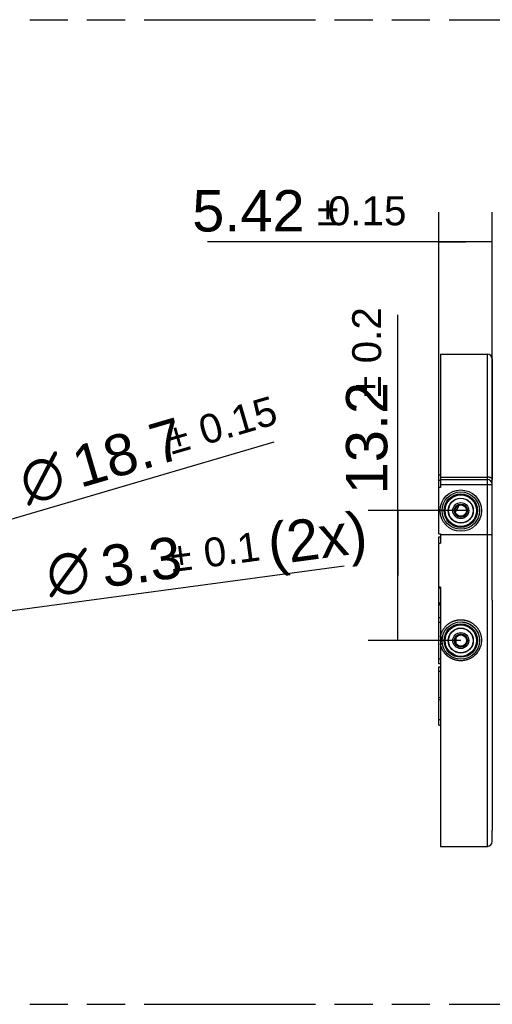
# Model space of a CAD drawing. Header units: millimetres. Extents: x 0 to 210, y 0 to 297.
# Tile 18 of 89: x 90 to 114, y 133 to 183. Entities that reach past the tile are written whole.
import ezdxf
from ezdxf.enums import TextEntityAlignment as Align

# ---------------------------------------------------------------- set-up
doc = ezdxf.new("R2010")
doc.units = ezdxf.units.MM
doc.header["$LTSCALE"] = 19.36
doc.linetypes.add('PHANTOM', pattern=[0.8, 0.45, -0.05, 0.1, -0.05, 0.1, -0.05])
doc.layers.get('0').update_dxf_attribs({"linetype": 'CONTINUOUS'})
doc.layers.add('DEFAULT_3', color=7, linetype='PHANTOM')
doc.layers.add('Z_DIM_2D', color=7, linetype='CONTINUOUS')
doc.styles.add('TEXTSTYLE_3', font='helveticaneueltw1g-ltcn.otf')
doc.styles.add('TEXTSTYLE_4', font='gdt', dxfattribs={"width": 0.7})
doc.dimstyles.new('DIMSTYLE_1', dxfattribs={"dimtxt": 2.1, "dimasz": 3.5, "dimexe": 1.5, "dimexo": 0, "dimgap": 0.525, "dimtad": 1, "dimlfac": 2, "dimdsep": 46, "dimtxsty": 'TEXTSTYLE_3', "dimblk": '_FILLED', "dimblk1": '_FILLED', "dimblk2": '_FILLED', "dimcen": 0.09, "dimclrt": 5, "dimazin": 2, "dimtol": 1, "dimtp": 0.15, "dimtm": 0.15, "dimtfac": 1, "dimtofl": 0, "dimtmove": 0, "dimatfit": 3, "dimldrblk": '_FILLED', "dimfxl": 0, "dimtolj": 1, "dimarcsym": 0})
doc.dimstyles.new('DIMSTYLE_2', dxfattribs={"dimtxt": 2.1, "dimasz": 3.5, "dimexe": 1.5, "dimexo": 0, "dimgap": 0.525, "dimtad": 1, "dimlfac": 2, "dimdsep": 46, "dimtxsty": 'TEXTSTYLE_3', "dimblk": '_FILLED', "dimblk1": '_FILLED', "dimblk2": '_FILLED', "dimcen": 0.09, "dimclrt": 5, "dimazin": 2, "dimtol": 1, "dimtp": 0.2, "dimtm": 0.2, "dimtfac": 1, "dimtofl": 0, "dimtmove": 0, "dimatfit": 3, "dimldrblk": '_FILLED', "dimfxl": 0, "dimtolj": 1, "dimarcsym": 0})
doc.dimstyles.new('DIMSTYLE_3', dxfattribs={"dimtxt": 2.1, "dimasz": 3.5, "dimexe": 1.5, "dimexo": 0, "dimtad": 1, "dimlfac": 2, "dimdsep": 46, "dimtxsty": 'TEXTSTYLE_3', "dimblk": '_FILLED', "dimblk1": '_FILLED', "dimblk2": '_FILLED', "dimcen": 0.09, "dimclrt": 5, "dimazin": 2, "dimtol": 1, "dimtp": 0.1, "dimtm": 0.1, "dimtfac": 1, "dimtofl": 0, "dimtmove": 0, "dimatfit": 1, "dimldrblk": '_FILLED', "dimfxl": 0, "dimtolj": 1, "dimarcsym": 0})
doc.dimstyles.new('DIMSTYLE_4', dxfattribs={"dimtxt": 2.1, "dimasz": 3.5, "dimexe": 1.5, "dimexo": 0, "dimtad": 1, "dimlfac": 2, "dimdsep": 46, "dimtxsty": 'TEXTSTYLE_3', "dimblk": '_FILLED', "dimblk1": '_FILLED', "dimblk2": '_FILLED', "dimcen": 0.09, "dimclrt": 5, "dimazin": 2, "dimtol": 1, "dimtp": 0.15, "dimtm": 0.15, "dimtfac": 1, "dimtmove": 0, "dimatfit": 2, "dimldrblk": '_FILLED', "dimfxl": 0, "dimtolj": 1, "dimarcsym": 0})

# ---------------------------------------------------------------- blocks, each defined once
blk = doc.blocks.new('*D2')
at = {"layer": 'Z_DIM_2D', "color": 2, "linetype": 'Continuous', "transparency": 16777216}
for p, q in [((111.569, 158.925), (111.569, 172.9)), ((114.279, 159.075), (114.279, 172.9)), ((112.924, 171.4), (99.813, 171.4)), ((111.569, 171.4), (112.924, 171.4)), ((114.279, 171.4), (112.924, 171.4))]:
    blk.add_line(p, q, dxfattribs=at)
at = {"layer": 'Z_DIM_2D', "color": 5, "linetype": 'Continuous', "transparency": 16777216}
for s, height, style, p in [('5.42', 2.1, 'TEXTSTYLE_3', (104.749, 171.925)), ('`', 1.47, 'TEXTSTYLE_4', (106.464, 172.24)), ('0.15', 1.47, 'TEXTSTYLE_3', (109.92, 172.24))]:
    blk.add_text(s, height=height, dxfattribs=dict(at, style=style)).set_placement(p, align=Align.RIGHT)
blk = doc.blocks.new('_FILLED')
at = {"color": 0, "linetype": 'ByBlock'}
blk.add_solid([(0, 0), (-1, 0.125), (-1, -0.125)], dxfattribs=at)
blk = doc.blocks.new('_NONE')
blk = doc.blocks.new('*D3')
at = {"layer": 'Z_DIM_2D', "color": 2, "linetype": 'Continuous', "transparency": 16777216}
for p, q in [((109.473, 154.45), (109.473, 167.696)), ((112.967, 157.75), (107.973, 157.75)), ((109.473, 157.75), (109.473, 154.45)), ((109.473, 151.15), (109.473, 154.45)), ((112.679, 151.15), (107.973, 151.15))]:
    blk.add_line(p, q, dxfattribs=at)
at = {"layer": 'Z_DIM_2D', "color": 5, "linetype": 'Continuous', "transparency": 16777216}
for s, height, style, p in [('0.2', 1.47, 'TEXTSTYLE_3', (108.633, 165.228)), ('`', 1.47, 'TEXTSTYLE_4', (108.633, 163.513)), ('13.2', 2.1, 'TEXTSTYLE_3', (108.948, 158.576))]:
    blk.add_text(s, height=height, rotation=90, dxfattribs=dict(at, style=style)).set_placement(p)
blk = doc.blocks.new('*D7')
at = {"layer": 'Z_DIM_2D', "color": 2, "linetype": 'Continuous', "transparency": 16777216}
blk.add_line((85.258, 152.062), (106.748, 154.946), dxfattribs=at)
at = {"layer": 'Z_DIM_2D', "color": 2, "linetype": 'Continuous', "transparency": 16777216, "xscale": 3.5, "yscale": 3.5, "zscale": 3.5, "rotation": 187.6439901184}
blk.add_blockref('_FILLED', (85.258, 152.062), dxfattribs=at)
at = {"layer": 'Z_DIM_2D', "color": 5, "linetype": 'Continuous', "transparency": 16777216}
for s, height, style, p in [(' (2x)', 2.1, 'TEXTSTYLE_3', (102.213, 154.867)), ('0.1', 1.47, 'TEXTSTYLE_3', (99.725, 154.851)), ('3.3', 2.1, 'TEXTSTYLE_3', (94.572, 153.842)), ('`', 1.47, 'TEXTSTYLE_4', (98.025, 154.623)), ('n', 2.1, 'TEXTSTYLE_4', (91.797, 153.469))]:
    blk.add_text(s, height=height, rotation=7.644, dxfattribs=dict(at, style=style)).set_placement(p)
blk = doc.blocks.new('*D8')
at = {"layer": 'Z_DIM_2D', "color": 2, "linetype": 'Continuous', "transparency": 16777216}
for p, q in [((75.78, 153.2), (103.195, 161.235)), ((80.266, 154.515), (75.78, 153.2)), ((71.293, 151.885), (75.78, 153.2))]:
    blk.add_line(p, q, dxfattribs=at)
at = {"layer": 'Z_DIM_2D', "color": 2, "linetype": 'Continuous', "transparency": 16777216, "xscale": 3.5, "yscale": 3.5, "zscale": 3.5}
for p, rotation in [((80.266, 154.515), 16.3351408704), ((71.293, 151.885), 196.3351408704)]:
    blk.add_blockref('_FILLED', p, dxfattribs=dict(at, rotation=rotation))
at = {"layer": 'Z_DIM_2D', "color": 5, "linetype": 'Continuous', "transparency": 16777216}
for s, height, style, p in [('0.15', 1.47, 'TEXTSTYLE_3', (99.643, 161.069)), ('18.7', 2.1, 'TEXTSTYLE_3', (93.348, 158.896)), ('`', 1.47, 'TEXTSTYLE_4', (97.997, 160.587)), ('n', 2.1, 'TEXTSTYLE_4', (90.661, 158.109))]:
    blk.add_text(s, height=height, rotation=16.3351, dxfattribs=dict(at, style=style)).set_placement(p)

msp = doc.modelspace()

# ---------------------------------------------------------------- linework, layer by layer
at = {"color": 6, "linetype": 'Continuous'}
for p, q in [((111.6445, 165.7001), (111.6445, 158.9251)), ((111.6445, 165.7001), (114.0295, 165.7001)), ((111.5695, 156.5751), (111.5695, 159.5452)), ((111.6445, 159.3251), (114.0295, 159.3251)), ((114.2795, 153.2001), (114.2795, 159.3251)), ((111.6445, 158.9251), (111.5695, 158.9251)), ((112.5569, 158.002), (112.555, 157.9968)), ((112.5587, 158.007), (112.5569, 158.002)), ((112.5604, 158.0117), (112.5587, 158.007)), ((112.4143, 157.7433), (112.4142, 157.7433)), ((112.4142, 157.7433), (112.4142, 157.7433)), ((112.4144, 157.7434), (112.4143, 157.7433)), ((112.4145, 157.7436), (112.4144, 157.7434)), ((112.4147, 157.7438), (112.4145, 157.7436)), ((112.4149, 157.744), (112.4147, 157.7438)), ((112.4152, 157.7443), (112.4149, 157.744)), ((112.4155, 157.7446), (112.4152, 157.7443)), ((112.4158, 157.745), (112.4155, 157.7446)), ((112.4162, 157.7454), (112.4158, 157.745)), ((112.4167, 157.7459), (112.4162, 157.7454)), ((112.4172, 157.7464), (112.4167, 157.7459)), ((112.4178, 157.7471), (112.4172, 157.7464)), ((112.4184, 157.7478), (112.4178, 157.7471)), ((112.419, 157.7485), (112.4184, 157.7478)), ((112.4198, 157.7493), (112.419, 157.7485)), ((112.4206, 157.7503), (112.4198, 157.7493)), ((112.4214, 157.7513), (112.4206, 157.7503)), ((112.4224, 157.7524), (112.4214, 157.7513)), ((112.4234, 157.7537), (112.4224, 157.7524)), ((112.4245, 157.755), (112.4234, 157.7537)), ((112.4257, 157.7564), (112.4245, 157.755)), ((112.427, 157.758), (112.4257, 157.7564)), ((112.4276, 157.7588), (112.427, 157.758)), ((112.4291, 157.7606), (112.4276, 157.7588)), ((112.4306, 157.7625), (112.4291, 157.7606)), ((112.4322, 157.7646), (112.4306, 157.7625)), ((112.4339, 157.7668), (112.4322, 157.7646)), ((112.4356, 157.7692), (112.4339, 157.7668)), ((112.4375, 157.7717), (112.4356, 157.7692)), ((112.4395, 157.7743), (112.4375, 157.7717)), ((112.4416, 157.7772), (112.4395, 157.7743)), ((112.444, 157.7805), (112.4416, 157.7772)), ((112.4465, 157.784), (112.444, 157.7805)), ((112.4491, 157.7877), (112.4465, 157.784)), ((112.4518, 157.7916), (112.4491, 157.7877)), ((112.4547, 157.7957), (112.4518, 157.7916)), ((112.4577, 157.8001), (112.4547, 157.7957)), ((112.4608, 157.8047), (112.4577, 157.8001)), ((112.4641, 157.8096), (112.4608, 157.8047)), ((112.4675, 157.8148), (112.4641, 157.8096)), ((112.4711, 157.8203), (112.4675, 157.8148)), ((112.4748, 157.8261), (112.4711, 157.8203)), ((112.4787, 157.8322), (112.4748, 157.8261)), ((112.4813, 157.8363), (112.4787, 157.8322)), ((112.4827, 157.8385), (112.4813, 157.8363)), ((112.4841, 157.8408), (112.4827, 157.8385)), ((112.4855, 157.8432), (112.4841, 157.8408)), ((112.487, 157.8456), (112.4855, 157.8432)), ((112.4885, 157.8482), (112.487, 157.8456)), ((112.49, 157.8508), (112.4885, 157.8482)), ((112.4916, 157.8534), (112.49, 157.8508)), ((112.4931, 157.8562), (112.4916, 157.8534)), ((112.4947, 157.859), (112.4931, 157.8562)), ((112.4963, 157.8619), (112.4947, 157.859)), ((112.4979, 157.8648), (112.4963, 157.8619)), ((112.4995, 157.8677), (112.4979, 157.8648)), ((112.5011, 157.8707), (112.4995, 157.8677)), ((112.5026, 157.8737), (112.5011, 157.8707)), ((112.5042, 157.8767), (112.5026, 157.8737)), ((112.5058, 157.8798), (112.5042, 157.8767)), ((112.5073, 157.8829), (112.5058, 157.8798)), ((112.5089, 157.886), (112.5073, 157.8829)), ((112.5104, 157.8892), (112.5089, 157.886)), ((112.512, 157.8924), (112.5104, 157.8892)), ((112.5154, 157.8996), (112.5139, 157.8964)), ((112.5169, 157.9028), (112.5154, 157.8996)), ((112.5183, 157.9061), (112.5169, 157.9028)), ((112.5198, 157.9094), (112.5183, 157.9061)), ((112.5213, 157.9127), (112.5198, 157.9094)), ((112.5227, 157.916), (112.5213, 157.9127)), ((112.5247, 157.9205), (112.5227, 157.916)), ((112.5283, 157.9291), (112.5247, 157.9205)), ((112.5317, 157.9373), (112.5283, 157.9291)), ((112.5349, 157.9451), (112.5317, 157.9373)), ((112.538, 157.9526), (112.5349, 157.9451)), ((112.5409, 157.9598), (112.538, 157.9526)), ((112.5436, 157.9668), (112.5409, 157.9598)), ((112.5462, 157.9734), (112.5436, 157.9668)), ((112.5486, 157.9798), (112.5462, 157.9734)), ((112.5509, 157.9857), (112.5486, 157.9798)), ((112.553, 157.9914), (112.5509, 157.9857)), ((112.555, 157.9968), (112.553, 157.9914)), ((111.5695, 156.5751), (111.6445, 156.5751)), ((111.6445, 156.5751), (111.6445, 156.0892)), ((114.0295, 156.5238), (111.6445, 156.5238)), ((111.5695, 149.9751), (111.5695, 156.4251)), ((111.5695, 156.4251), (111.6445, 156.4251)), ((111.5695, 156.0892), (111.6445, 156.0892)), ((111.6445, 153.8622), (111.5695, 153.8622)), ((111.6445, 153.8267), (111.5695, 153.8267)), ((111.6445, 153.8622), (111.6445, 140.7001)), ((111.5695, 153.0731), (111.6445, 153.0717)), ((111.5695, 152.3251), (111.6445, 152.3251)), ((112.7574, 152.0969), (112.7645, 152.0962)), ((112.7645, 152.0962), (112.7718, 152.0956)), ((112.7718, 152.0956), (112.7791, 152.0948)), ((112.7791, 152.0948), (112.7864, 152.094)), ((112.7864, 152.094), (112.7937, 152.0932)), ((112.7937, 152.0932), (112.801, 152.0922)), ((112.801, 152.0922), (112.8083, 152.0913)), ((112.8083, 152.0913), (112.8155, 152.0903)), ((112.8155, 152.0903), (112.8228, 152.0892)), ((112.8228, 152.0892), (112.83, 152.0881)), ((112.83, 152.0881), (112.8372, 152.0869)), ((112.8372, 152.0869), (112.8445, 152.0856)), ((112.8445, 152.0856), (112.8517, 152.0843)), ((112.8517, 152.0843), (112.8589, 152.083)), ((112.8589, 152.083), (112.866, 152.0816)), ((112.866, 152.0816), (112.8732, 152.0801)), ((112.8732, 152.0801), (112.8804, 152.0786)), ((112.8804, 152.0786), (112.8875, 152.077)), ((112.8875, 152.077), (112.8947, 152.0754)), ((112.8947, 152.0754), (112.9018, 152.0737)), ((112.9018, 152.0737), (112.9089, 152.0719)), ((112.9089, 152.0719), (112.9161, 152.0701)), ((112.9161, 152.0701), (112.9232, 152.0683)), ((112.9232, 152.0683), (112.9303, 152.0663)), ((112.9303, 152.0663), (112.9374, 152.0644)), ((112.9374, 152.0644), (112.9444, 152.0624)), ((112.9444, 152.0624), (112.9515, 152.0603)), ((112.9515, 152.0603), (112.9585, 152.0582)), ((112.9585, 152.0582), (112.9655, 152.056)), ((112.9655, 152.056), (112.9725, 152.0537)), ((112.9725, 152.0537), (112.9795, 152.0514)), ((112.9795, 152.0514), (112.9865, 152.0491)), ((112.9865, 152.0491), (112.9934, 152.0467)), ((112.9934, 152.0467), (113.0004, 152.0442)), ((113.0004, 152.0442), (113.0073, 152.0417)), ((113.0073, 152.0417), (113.0141, 152.0392)), ((113.0141, 152.0392), (113.021, 152.0365)), ((113.021, 152.0365), (113.0278, 152.0339)), ((113.0278, 152.0339), (113.0346, 152.0312)), ((113.0346, 152.0312), (113.0414, 152.0284)), ((113.0414, 152.0284), (113.0482, 152.0256)), ((113.0482, 152.0256), (113.0549, 152.0227)), ((113.0549, 152.0227), (113.0616, 152.0198)), ((113.0616, 152.0198), (113.0683, 152.0168)), ((113.0683, 152.0168), (113.075, 152.0138)), ((113.075, 152.0138), (113.0817, 152.0107)), ((113.0817, 152.0107), (113.0883, 152.0076)), ((113.0883, 152.0076), (113.0949, 152.0044)), ((113.0949, 152.0044), (113.1015, 152.0012)), ((113.1015, 152.0012), (113.1081, 151.9979)), ((113.1081, 151.9979), (113.1146, 151.9945)), ((113.1146, 151.9945), (113.1211, 151.9911)), ((113.1211, 151.9911), (113.1276, 151.9877)), ((113.1276, 151.9877), (113.1341, 151.9842)), ((113.1341, 151.9842), (113.1405, 151.9807)), ((113.1405, 151.9807), (113.1469, 151.9771)), ((113.1469, 151.9771), (113.1532, 151.9735)), ((113.1532, 151.9735), (113.1596, 151.9698)), ((113.1596, 151.9698), (113.1659, 151.9661)), ((113.1659, 151.9661), (113.1722, 151.9623)), ((113.1722, 151.9623), (113.1784, 151.9585)), ((113.1784, 151.9585), (113.1847, 151.9546)), ((113.1847, 151.9546), (113.1908, 151.9507)), ((113.1908, 151.9507), (113.197, 151.9467)), ((113.197, 151.9467), (113.2031, 151.9427)), ((113.2031, 151.9427), (113.2093, 151.9386)), ((113.2093, 151.9386), (113.2153, 151.9345)), ((113.2153, 151.9345), (113.2214, 151.9303)), ((113.2214, 151.9303), (113.2274, 151.9261)), ((113.2274, 151.9261), (113.2334, 151.9219)), ((113.2334, 151.9219), (113.2393, 151.9176)), ((113.2393, 151.9176), (113.2452, 151.9132)), ((113.2452, 151.9132), (113.2511, 151.9088)), ((113.2511, 151.9088), (113.2569, 151.9044)), ((113.2569, 151.9044), (113.2628, 151.8999)), ((113.2628, 151.8999), (113.2685, 151.8954)), ((113.2685, 151.8954), (113.2743, 151.8908)), ((113.2743, 151.8908), (113.28, 151.8862)), ((113.28, 151.8862), (113.2857, 151.8815)), ((113.2857, 151.8815), (113.2913, 151.8768)), ((113.2913, 151.8768), (113.2969, 151.8721)), ((113.2969, 151.8721), (113.3024, 151.8673)), ((113.3024, 151.8673), (113.3079, 151.8625)), ((113.3079, 151.8625), (113.3134, 151.8576)), ((113.3215, 151.8503), (113.3269, 151.8453)), ((113.3269, 151.8453), (113.3322, 151.8403)), ((113.3322, 151.8403), (113.3375, 151.8353)), ((113.3375, 151.8353), (113.3428, 151.8302)), ((113.3428, 151.8302), (113.348, 151.8251)), ((113.348, 151.8251), (113.3531, 151.8199)), ((113.3531, 151.8199), (113.3583, 151.8147)), ((113.3583, 151.8147), (113.3634, 151.8094)), ((113.3634, 151.8094), (113.3685, 151.8041)), ((113.3685, 151.8041), (113.3735, 151.7987)), ((113.3735, 151.7987), (113.3785, 151.7934)), ((113.3785, 151.7934), (113.3835, 151.7879)), ((113.3835, 151.7879), (113.3848, 151.7864)), ((111.7295, 151.1614), (111.7297, 151.1688)), ((111.7295, 151.1541), (111.7295, 151.1614)), ((111.7295, 151.1502), (111.7295, 151.1541)), ((111.7297, 151.1688), (111.7298, 151.1762)), ((111.7298, 151.1762), (111.7301, 151.1836)), ((111.7301, 151.1836), (111.7304, 151.1909)), ((111.7304, 151.1909), (111.7307, 151.1983)), ((111.7307, 151.1983), (111.7311, 151.2057)), ((111.7311, 151.2057), (111.7316, 151.2131)), ((111.7316, 151.2131), (111.7321, 151.2205)), ((111.7321, 151.2205), (111.7327, 151.2278)), ((111.7327, 151.2278), (111.7333, 151.2352)), ((111.7333, 151.2352), (111.734, 151.2425)), ((111.734, 151.2425), (111.7347, 151.2498)), ((111.7347, 151.2498), (111.7355, 151.2571)), ((111.7355, 151.2571), (111.7364, 151.2644)), ((111.7364, 151.2644), (111.7373, 151.2716)), ((111.7373, 151.2716), (111.7382, 151.2787)), ((111.7382, 151.2787), (111.7392, 151.2858)), ((111.7392, 151.2858), (111.7403, 151.2929)), ((111.7403, 151.2929), (111.7414, 151.2998)), ((111.7414, 151.2998), (111.7424, 151.3063)), ((111.7424, 151.3063), (111.7428, 151.3083)), ((111.7432, 151.3111), (111.743, 151.3101)), ((112.4295, 151.292), (112.4295, 151.0081)), ((111.7428, 150.9914), (111.7424, 150.9939)), ((111.7433, 150.9886), (111.743, 150.99)), ((113.3738, 150.5017), (113.3718, 150.4996)), ((112.7611, 150.2036), (112.7596, 150.2034)), ((112.7665, 150.204), (112.7657, 150.204)), ((111.6445, 149.9751), (111.5695, 149.9751)), ((111.5695, 149.8251), (111.6445, 149.8251)), ((111.5695, 146.855), (111.5695, 149.8251)), ((111.5695, 148.2351), (111.6445, 148.2784)), ((114.2795, 140.9501), (114.2795, 141.5183)), ((111.6445, 140.7001), (114.0295, 140.7001))]:
    msp.add_line(p, q, dxfattribs=at)
at = {"color": 9, "linetype": 'Continuous'}
for p, q in [((114.0295, 140.7001), (114.0295, 165.7001)), ((114.2795, 165.4501), (114.2795, 159.3251)), ((111.6445, 159.4501), (114.0295, 159.4501)), ((111.6445, 159.0751), (114.2795, 159.0751)), ((112.3996, 157.7433), (112.4396, 157.7745)), ((112.5295, 157.932), (112.5295, 157.9953)), ((111.5695, 153.8293), (111.6445, 153.8293)), ((114.2795, 153.2001), (114.2795, 141.5183)), ((111.6445, 152.0751), (111.5695, 152.0751)), ((111.5695, 150.2251), (111.6445, 150.2251)), ((111.6445, 149.5751), (111.5695, 149.5751))]:
    msp.add_line(p, q, dxfattribs=at)
at = {"color": 7, "linetype": 'Continuous'}
for p, q in [((111.5986, 153.0149), (111.5979, 153.0134)), ((111.5986, 153.0149), (111.5979, 153.0134)), ((111.5706, 152.9476), (111.5697, 152.9412)), ((111.5697, 152.9412), (111.5697, 152.941)), ((111.5697, 152.9407), (111.5697, 152.9406)), ((111.5697, 152.9407), (111.5697, 152.9406)), ((111.5708, 152.9487), (111.5708, 152.9486)), ((111.5727, 152.9562), (111.5709, 152.9492)), ((111.5727, 152.9562), (111.5709, 152.9491)), ((111.5709, 152.9492), (111.5709, 152.9491))]:
    msp.add_line(p, q, dxfattribs=at)
at = {"color": 6, "linetype": 'Continuous'}
for points in [[(112.5139, 157.8964), (112.5124, 157.8932), (112.512, 157.8924)], [(113.3134, 151.8576), (113.3188, 151.8527), (113.3215, 151.8503)]]:
    msp.add_lwpolyline(points, dxfattribs=at)
at = {"color": 9, "linetype": 'Continuous'}
for centre, radius in [((112.6795, 157.7501), 1.05), ((112.6795, 157.7501), 0.85), ((112.6795, 157.7501), 0.407), ((112.6795, 157.7501), 0.3354), ((112.6795, 157.7501), 0.3146), ((112.6795, 151.1501), 0.85), ((112.6795, 151.1501), 0.407), ((112.6795, 151.1501), 0.3354), ((112.6795, 151.1501), 0.3146)]:
    msp.add_circle(centre, radius, dxfattribs=at)
at = {"color": 6, "linetype": 'Continuous'}
for centre, radius in [((112.6795, 157.7501), 0.95), ((112.6795, 157.7501), 0.8), ((112.6795, 157.7501), 0.6357), ((112.6795, 157.7501), 0.625), ((112.6795, 157.7501), 0.2875), ((112.6795, 151.1501), 0.95), ((112.6795, 151.1501), 0.8), ((112.6795, 151.1501), 0.6357), ((112.6795, 151.1501), 0.625), ((112.6795, 151.1501), 0.2875)]:
    msp.add_circle(centre, radius, dxfattribs=at)
for centre, radius, start, end in [((114.0295, 165.4501), 0.25, 0, 90), ((108.6644, 165.2908), 6.4383, 296.82145, 297.57186), ((110.7297, 162.0957), 2.9358, 286.62168, 288.15557), ((114.0295, 159.0751), 0.25, 0, 90), ((114.1142, 142.9791), 5.7431, 115.46983, 116.30153), ((112.3028, 149.777), 2.7295, 254.4154, 256.04359), ((108.6644, 141.1093), 6.4383, 62.42814, 63.17855), ((114.0295, 140.9501), 0.25, 270, 360)]:
    msp.add_arc(centre, radius, start, end, dxfattribs=at)
at = {"color": 9, "linetype": 'Continuous'}
for centre, radius, start, end in [((112.5385, 157.5111), 0.2706, 120.90074, 122.74004), ((113.3335, 158.0786), 0.9923, 198.4699, 199.74949)]:
    msp.add_arc(centre, radius, start, end, dxfattribs=at)
at = {"color": 7, "linetype": 'Continuous'}
for centre, radius, start, end in [((111.6288, 152.9357), 0.0593, 175.27703, 179.95231), ((111.6335, 152.9353), 0.0641, 174.7682, 174.90391), ((111.6331, 152.9354), 0.0637, 174.90377, 175.18171), ((111.6331, 152.9354), 0.0636, 174.9058, 175.18406), ((111.6463, 152.9335), 0.077, 169.11679, 169.49831), ((111.6462, 152.9335), 0.0768, 169.08897, 169.47237), ((111.6475, 152.9333), 0.0781, 168.73939, 169.05325), ((111.6473, 152.9333), 0.078, 168.70749, 169.08896), ((111.6486, 152.9331), 0.0793, 168.36596, 168.65157), ((111.6484, 152.9331), 0.0791, 168.32799, 168.70749)]:
    msp.add_arc(centre, radius, start, end, dxfattribs=at)
at = {"color": 9, "linetype": 'Continuous'}
for points, knots in [([(114.2795, 159.3251), (114.2795, 159.3271), (114.2793, 159.3312), (114.2784, 159.3374), (114.2769, 159.3435), (114.2747, 159.3495), (114.272, 159.3555), (114.2676, 159.3636), (114.262, 159.3713), (114.2555, 159.3786), (114.2499, 159.3841), (114.2439, 159.3894), (114.2373, 159.3946), (114.2302, 159.3996), (114.2227, 159.4045), (114.2147, 159.4091), (114.2062, 159.4135), (114.1973, 159.4178), (114.188, 159.4218), (114.1783, 159.4255), (114.1648, 159.4303), (114.1471, 159.4356), (114.125, 159.4408), (114.1019, 159.4449), (114.0782, 159.4479), (114.0539, 159.4497), (114.0376, 159.4501), (114.0295, 159.4501)], [0, 0, 0, 0, 0.0202861, 0.0407179, 0.0614362, 0.082574, 0.1042522, 0.1265782, 0.173496, 0.1982582, 0.2239468, 0.2505961, 0.2782278, 0.3068527, 0.336471, 0.3670741, 0.3986451, 0.4311597, 0.4645869, 0.4988897, 0.5340258, 0.6065968, 0.6818831, 0.759404, 0.8386363, 0.9190262, 1, 1, 1, 1]), ([(112.5761, 158.0183), (112.5732, 158.0101), (112.5671, 157.9935), (112.5576, 157.9687), (112.5476, 157.9439), (112.5407, 157.9273), (112.5372, 157.9191)], [0, 0, 0, 0, 0.2464237, 0.4958205, 0.7472476, 1, 1, 1, 1]), ([(112.4156, 157.7448), (112.4149, 157.7442), (112.4135, 157.7431), (112.4113, 157.7416), (112.4092, 157.7401), (112.4071, 157.7388), (112.4054, 157.7377), (112.4041, 157.737), (112.4032, 157.7365), (112.4023, 157.736), (112.4014, 157.7357), (112.4007, 157.7354), (112.4002, 157.7353), (112.3997, 157.7351), (112.3992, 157.7351), (112.3986, 157.735), (112.3981, 157.7351), (112.3978, 157.7353), (112.3976, 157.7355), (112.3975, 157.7357), (112.3974, 157.7358), (112.3973, 157.7361), (112.3973, 157.7363), (112.3972, 157.7366), (112.3972, 157.7371), (112.3973, 157.7377), (112.3975, 157.7384), (112.3977, 157.7392), (112.3981, 157.7402), (112.3987, 157.7416), (112.3993, 157.7427), (112.3996, 157.7433)], [0, 0, 0, 0, 0.0930623, 0.184021, 0.2723255, 0.3573424, 0.4380103, 0.4761703, 0.5125462, 0.5468539, 0.5787551, 0.6079077, 0.6213671, 0.6340442, 0.6569446, 0.6764701, 0.6930474, 0.7076618, 0.7146638, 0.7216964, 0.7289481, 0.7365785, 0.7446942, 0.753361, 0.7724757, 0.7940496, 0.8179874, 0.8440822, 0.8721378, 0.9333155, 1, 1, 1, 1]), ([(112.4756, 157.7998), (112.4693, 157.7898), (112.4597, 157.775), (112.4468, 157.7557), (112.4371, 157.7417), (112.4274, 157.7281), (112.4177, 157.715), (112.408, 157.7025), (112.4015, 157.6945), (112.3982, 157.6906)], [0, 0, 0, 0, 0.2645287, 0.3939884, 0.5212393, 0.6459239, 0.7676174, 0.8858293, 1, 1, 1, 1]), ([(112.4756, 157.7998), (112.4753, 157.8015), (112.4748, 157.8048), (112.4744, 157.8097), (112.4744, 157.8144), (112.4748, 157.819), (112.4756, 157.8234), (112.4769, 157.8276), (112.4785, 157.8316), (112.4799, 157.8341), (112.4807, 157.8353)], [0, 0, 0, 0, 0.1388413, 0.2727618, 0.4020408, 0.5271211, 0.6486119, 0.7672836, 0.8840653, 1, 1, 1, 1]), ([(112.5372, 157.9191), (112.535, 157.9138), (112.5304, 157.9033), (112.5233, 157.8877), (112.5159, 157.8723), (112.5082, 157.8571), (112.5004, 157.8422), (112.4923, 157.8277), (112.4841, 157.8135), (112.4784, 157.8043), (112.4756, 157.7998)], [0, 0, 0, 0, 0.1275209, 0.2552389, 0.3826945, 0.5094362, 0.6350006, 0.7589052, 0.8807153, 1, 1, 1, 1]), ([(112.5372, 157.9191), (112.5363, 157.9192), (112.5345, 157.9195), (112.532, 157.9198), (112.5301, 157.9199), (112.5287, 157.92), (112.5278, 157.92), (112.527, 157.9199), (112.5263, 157.9198), (112.5256, 157.9197), (112.5251, 157.9195), (112.5246, 157.9193), (112.5242, 157.919), (112.5239, 157.9188), (112.5238, 157.9185), (112.5237, 157.9184)], [0, 0, 0, 0, 0.2036769, 0.3846355, 0.5422553, 0.6121953, 0.6762144, 0.7343554, 0.786708, 0.8334323, 0.8747974, 0.9112543, 0.9435099, 0.9726104, 1, 1, 1, 1]), ([(111.6445, 151.3418), (111.6474, 151.3585), (111.654, 151.3919), (111.6664, 151.4414), (111.6813, 151.4902), (111.6986, 151.5383), (111.7183, 151.5855), (111.7403, 151.6318), (111.7645, 151.6769), (111.7908, 151.7209), (111.8193, 151.7635), (111.8499, 151.8048), (111.8824, 151.8445), (111.9169, 151.8826), (111.9532, 151.919), (111.9849, 151.9478), (112.0111, 151.9698), (112.0312, 151.9859), (112.0517, 152.0014), (112.0726, 152.0164), (112.0938, 152.0309), (112.1226, 152.0495), (112.1595, 152.0714), (112.205, 152.0955), (112.2517, 152.1174), (112.2914, 152.1337), (112.3236, 152.1456), (112.3479, 152.1539), (112.3725, 152.1617), (112.4055, 152.1713), (112.4471, 152.1817), (112.4892, 152.1902), (112.5231, 152.1958), (112.5571, 152.2006), (112.5998, 152.205), (112.6513, 152.2078), (112.7028, 152.2081), (112.7457, 152.2062), (112.7799, 152.2033), (112.8056, 152.2005), (112.8311, 152.1971), (112.865, 152.1917), (112.9071, 152.1834), (112.9571, 152.1709), (113.0064, 152.156), (113.055, 152.1388), (113.1026, 152.1193), (113.1493, 152.0975), (113.1949, 152.0735), (113.2392, 152.0474), (113.2822, 152.0191), (113.3238, 151.9888), (113.3639, 151.9566), (113.3959, 151.9281), (113.4206, 151.9043), (113.4387, 151.8861), (113.4563, 151.8674), (113.4791, 151.8418), (113.5064, 151.8089), (113.5371, 151.7678), (113.5657, 151.7252), (113.5922, 151.6813), (113.6165, 151.6362), (113.6385, 151.59), (113.6583, 151.5428), (113.6757, 151.4948), (113.6908, 151.446), (113.7035, 151.3965), (113.7137, 151.3466), (113.7215, 151.2962), (113.7268, 151.2456), (113.7295, 151.1947), (113.7297, 151.1439), (113.7272, 151.0931), (113.7223, 151.0426), (113.7173, 151.0091), (113.7144, 150.9924)], [0, 0, 0, 0, 0.0155291, 0.0310704, 0.0466239, 0.0621892, 0.0777662, 0.0933543, 0.108953, 0.1245618, 0.1401801, 0.1558072, 0.1714424, 0.1870852, 0.202735, 0.218391, 0.2262217, 0.2340538, 0.2418872, 0.2497218, 0.2575576, 0.2653944, 0.2810697, 0.2967484, 0.3124301, 0.3281143, 0.3359577, 0.3438016, 0.351646, 0.3594908, 0.3751802, 0.3908708, 0.398717, 0.4065634, 0.4222554, 0.4379478, 0.4536403, 0.4693326, 0.4771793, 0.4850258, 0.4928722, 0.5007184, 0.516409, 0.5320984, 0.5477865, 0.5634728, 0.579157, 0.5948388, 0.6105178, 0.6261934, 0.6418652, 0.6575327, 0.6731952, 0.6888521, 0.6966788, 0.7045039, 0.7123273, 0.7201488, 0.7357849, 0.7514127, 0.7670316, 0.7826411, 0.7982406, 0.8138294, 0.8294072, 0.8449736, 0.8605282, 0.8760707, 0.8916011, 0.9071195, 0.9226259, 0.9381209, 0.9536049, 0.9690787, 0.9845434, 1, 1, 1, 1]), ([(111.743, 151.3101), (111.7431, 151.3102), (111.7431, 151.3104), (111.7431, 151.3109), (111.7429, 151.3115), (111.7424, 151.3123), (111.7418, 151.3131), (111.7409, 151.3139), (111.74, 151.3146), (111.7392, 151.3152), (111.7382, 151.3159), (111.7368, 151.3167), (111.7349, 151.3177), (111.7328, 151.3188), (111.7304, 151.3198), (111.7278, 151.3209), (111.7249, 151.3221), (111.7207, 151.3236), (111.7148, 151.3256), (111.7073, 151.3279), (111.699, 151.3302), (111.6903, 151.3324), (111.6812, 151.3346), (111.672, 151.3366), (111.6627, 151.3385), (111.6535, 151.3402), (111.6475, 151.3413), (111.6445, 151.3418)], [0, 0, 0, 0, 0.0031314, 0.0063643, 0.0133943, 0.0215967, 0.031344, 0.0429054, 0.0564533, 0.0640124, 0.0721112, 0.0899708, 0.110102, 0.1325126, 0.15719, 0.1841163, 0.2132568, 0.2445209, 0.3129901, 0.3885779, 0.47, 0.5558529, 0.6446185, 0.734773, 0.8248998, 0.9136689, 1, 1, 1, 1]), ([(111.6445, 150.9909), (111.6474, 150.9914), (111.6533, 150.9923), (111.6622, 150.9935), (111.6711, 150.9947), (111.6801, 150.9956), (111.6889, 150.9964), (111.6974, 150.9969), (111.7055, 150.9972), (111.7129, 150.9973), (111.7187, 150.9972), (111.723, 150.9969), (111.7259, 150.9967), (111.7286, 150.9964), (111.731, 150.996), (111.7332, 150.9956), (111.7352, 150.9952), (111.737, 150.9947), (111.7385, 150.9941), (111.7398, 150.9935), (111.7409, 150.9929), (111.7418, 150.9922), (111.7424, 150.9915), (111.7428, 150.9908), (111.743, 150.9903), (111.743, 150.99)], [0, 0, 0, 0, 0.0873976, 0.1766729, 0.2667665, 0.3564134, 0.4442832, 0.528974, 0.6091024, 0.6834081, 0.7507487, 0.7815442, 0.8102993, 0.8369377, 0.861434, 0.8837791, 0.9039711, 0.9220293, 0.9380299, 0.9520785, 0.9643094, 0.9749074, 0.9841435, 0.9923675, 1, 1, 1, 1]), ([(113.7144, 150.9924), (113.7118, 150.9775), (113.706, 150.9477), (113.6916, 150.8887), (113.669, 150.8162), (113.6344, 150.7318), (113.5927, 150.6508), (113.5523, 150.5864), (113.5166, 150.5373), (113.493, 150.5075), (113.4732, 150.4843), (113.4581, 150.4673), (113.4425, 150.4506), (113.4265, 150.4342), (113.4102, 150.4183), (113.3879, 150.3974), (113.3592, 150.3724), (113.3234, 150.3438), (113.2864, 150.3168), (113.2482, 150.2913), (113.2089, 150.2675), (113.1686, 150.2454), (113.1136, 150.2182), (113.0568, 150.1945), (112.9987, 150.1744), (112.9397, 150.1569), (112.8795, 150.1432), (112.8187, 150.1336), (112.7804, 150.1293), (112.7496, 150.1269), (112.7188, 150.1252), (112.6802, 150.1245), (112.634, 150.1256), (112.5724, 150.1299), (112.5112, 150.1382), (112.4508, 150.1504), (112.406, 150.1614), (112.3616, 150.1743), (112.3179, 150.1891), (112.2749, 150.2057), (112.2327, 150.2241), (112.1913, 150.2443), (112.1509, 150.2663), (112.1181, 150.286), (112.0925, 150.3027), (112.0735, 150.3156), (112.0549, 150.3289), (112.0365, 150.3427), (112.0185, 150.3568), (112.0009, 150.3714), (111.9835, 150.3863), (111.9609, 150.4067), (111.9334, 150.4331), (111.9019, 150.4662), (111.8719, 150.5006), (111.8435, 150.5363), (111.8166, 150.5731), (111.7914, 150.6111), (111.7678, 150.6501), (111.7459, 150.69), (111.7258, 150.7309), (111.7075, 150.7725), (111.691, 150.815), (111.6763, 150.8581), (111.6636, 150.9018), (111.6529, 150.9461), (111.6471, 150.9759), (111.6445, 150.9909)], [0, 0, 0, 0, 0.0155333, 0.0310615, 0.0620996, 0.0931316, 0.1241685, 0.1552219, 0.1707624, 0.1863116, 0.1940905, 0.2018722, 0.2096568, 0.2174445, 0.2252355, 0.2330299, 0.248628, 0.2642404, 0.2798674, 0.2955091, 0.3111656, 0.3268367, 0.3425223, 0.3739278, 0.3896534, 0.4053907, 0.436888, 0.4526527, 0.4684235, 0.476311, 0.4841993, 0.4999762, 0.515753, 0.5315276, 0.5630561, 0.5788138, 0.5945627, 0.6103014, 0.6260288, 0.6417437, 0.6574452, 0.6731326, 0.6888051, 0.7044624, 0.7122857, 0.7201051, 0.7279206, 0.7357321, 0.7435398, 0.7513438, 0.7591442, 0.7669412, 0.7825242, 0.798095, 0.8136546, 0.8292044, 0.8447457, 0.8602799, 0.8758085, 0.8913327, 0.9068542, 0.9223742, 0.9378942, 0.9534155, 0.9689394, 0.9844672, 1, 1, 1, 1])]:
    msp.add_open_spline(points, degree=3, knots=knots, dxfattribs=at)
at = {"color": 6, "linetype": 'Continuous'}
for points, knots in [([(114.2795, 156.4898), (114.2795, 156.4901), (114.2794, 156.4907), (114.2792, 156.4915), (114.2788, 156.4923), (114.2783, 156.4932), (114.2776, 156.494), (114.2768, 156.4948), (114.2758, 156.4957), (114.2747, 156.4965), (114.2734, 156.4973), (114.272, 156.4981), (114.2705, 156.4989), (114.2681, 156.5), (114.2648, 156.5014), (114.2604, 156.5029), (114.2555, 156.5044), (114.25, 156.5059), (114.244, 156.5073), (114.2375, 156.5087), (114.2305, 156.5101), (114.2229, 156.5114), (114.215, 156.5127), (114.2034, 156.5143), (114.1914, 156.5158), (114.1787, 156.5171), (114.1651, 156.5184), (114.1474, 156.5199), (114.1291, 156.5211), (114.114, 156.5219), (114.0983, 156.5226), (114.0783, 156.5232), (114.054, 156.5237), (114.0377, 156.5238), (114.0295, 156.5238)], [0, 0, 0, 0, 0.0032664, 0.006632, 0.0101881, 0.0140122, 0.0181662, 0.0226978, 0.0276431, 0.0330292, 0.038876, 0.0451984, 0.0520073, 0.0593101, 0.0754142, 0.0935326, 0.1136634, 0.1357898, 0.1598833, 0.185906, 0.2138116, 0.2435462, 0.2750497, 0.3082564, 0.3794884, 0.4173579, 0.4566165, 0.5389367, 0.6256855, 0.6704671, 0.7160454, 0.8091524, 0.9041105, 1, 1, 1, 1]), ([(111.6235, 153.0721), (111.6217, 153.0672), (111.6189, 153.06), (111.6148, 153.0504), (111.6117, 153.0432), (111.6091, 153.0373), (111.6069, 153.0326), (111.6053, 153.029), (111.6036, 153.0255), (111.602, 153.022), (111.6003, 153.0185), (111.5992, 153.0161), (111.5986, 153.0149)], [0, 0, 0, 0, 0.2499939, 0.3749948, 0.4999957, 0.6249966, 0.6874972, 0.7499978, 0.8124984, 0.874999, 0.9374995, 1, 1, 1, 1])]:
    msp.add_open_spline(points, degree=3, knots=knots, dxfattribs=at)
at = {"color": 7, "linetype": 'Continuous'}
msp.add_open_spline([(111.5979, 153.0134), (111.5973, 153.0123), (111.5962, 153.0099), (111.5944, 153.0064), (111.5927, 153.0029), (111.5904, 152.9982), (111.5875, 152.9924), (111.583, 152.983), (111.5777, 152.9711), (111.5742, 152.9612), (111.5727, 152.9562)], degree=3, knots=[0, 0, 0, 0, 0.0625074, 0.1250148, 0.1875222, 0.2500295, 0.375044, 0.5000579, 0.7500547, 1, 1, 1, 1], dxfattribs=at)
msp.add_open_spline([(111.5707, 152.9481), (111.5707, 152.9481), (111.5707, 152.9481), (111.5707, 152.9481)], degree=3, dxfattribs=at)
at = {"layer": 'DEFAULT_3', "color": 91, "linetype": 'PHANTOM', "true_color": 0x80ff80}
for p, q in [((50.1286, 182.68), (150.1286, 182.68)), ((50.1286, 132.68), (150.1286, 132.68))]:
    msp.add_line(p, q, dxfattribs=at)

# ---------------------------------------------------------------- dimensions: what is measured, and where the dimension line sits
at = {"layer": 'Z_DIM_2D', "color": 2, "linetype": 'Continuous'}
for base, p1, p2, angle, dimstyle, picture, middle in [((111.5695, 171.4001), (114.2795, 159.0751), (111.5695, 158.9251), 180, 'DIMSTYLE_1', '*D2', (104.8662, 171.4001)), ((109.4733, 151.1501), (112.967, 157.7501), (112.6795, 151.1501), 270, 'DIMSTYLE_2', '*D3', (109.4733, 163.1363))]:
    dim = msp.add_linear_dim(base=base, p1=p1, p2=p2, angle=angle, dimstyle=dimstyle, override={"dimblk1": 'NONE', "dimblk2": 'NONE', "dimsah": 1}, dxfattribs=at)
    dim.commit()
    dim.dimension.update_dxf_attribs({"geometry": picture, "text_midpoint": middle, "dimtype": 160})
for p1, p2, text, dimstyle, picture, middle in [((80.2661, 154.5149), (71.2935, 151.8852), '%%c<>', 'DIMSTYLE_4', '*D8', (96.5148, 160.7803)), ((85.258, 152.0618), (83.6227, 151.8423), '%%c<> (2x)', 'DIMSTYLE_3', '*D7', (99.0979, 155.5084))]:
    dim = msp.add_diameter_dim_2p(p1=p1, p2=p2, text=text, dimstyle=dimstyle, override={"dimpost": '<>'}, dxfattribs=at)
    dim.commit()
    dim.dimension.update_dxf_attribs({"geometry": picture, "text_midpoint": middle, "dimtype": 163})

doc.saveas('drawing.dxf')
